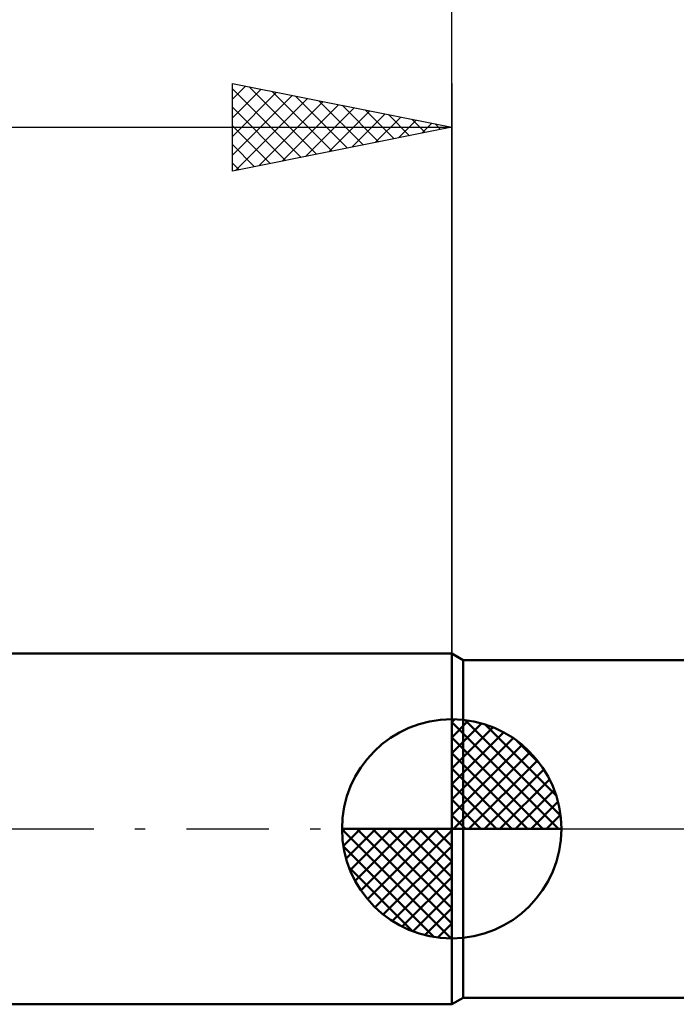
# Model space of a CAD drawing. Header units: millimetres. Extents: x -53 to 77, y -38 to 41.
# Tile 3 of 8: x -10 to 5, y -4 to 18. Entities that reach past the tile are written whole.
import ezdxf

# ---------------------------------------------------------------- set-up
doc = ezdxf.new("R2010")
doc.units = ezdxf.units.MM
doc.header["$LTSCALE"] = 4.7
doc.linetypes.add('LONGDASH_DASH', pattern=[0.85, 0.4, -0.2, 0.05, -0.2])
for name, color, linetype in [('1', 4, 'CONTINUOUS'), ('2', 7, 'CONTINUOUS'), ('4', 2, 'LONGDASH_DASH'), ('NOCUT', 7, 'CONTINUOUS'), ('SK1', 4, 'CONTINUOUS'), ('SK2', 7, 'CONTINUOUS'), ('SK4', 2, 'LONGDASH_DASH')]:
    doc.layers.add(name, color=color, linetype=linetype)

msp = doc.modelspace()

# ---------------------------------------------------------------- linework, layer by layer
at = {"layer": '1', "color": 4, "linetype": 'CONTINUOUS', "lineweight": 50}
for p, q in [((0.26, 3.85), (0, 4)), ((0, -4), (0, 4)), ((0.26, 3.85), (5.595, 3.85)), ((0.26, -3.85), (0.26, 3.85)), ((0, -4), (0.26, -3.85)), ((0.26, -3.85), (5.595, -3.85))]:
    msp.add_line(p, q, dxfattribs=at)
at = {"layer": '2', "color": 7, "linetype": 'CONTINUOUS', "lineweight": 25}
msp.add_line((0, 0), (0, 27), dxfattribs=at)
at = {"layer": '4', "color": 2, "linetype": 'LONGDASH_DASH', "lineweight": 25}
msp.add_line((0, 0), (27, 0), dxfattribs=at)
at = {"layer": 'NOCUT', "color": 7, "linetype": 'CONTINUOUS', "lineweight": 25}
for p, q in [((0.26, 3.85), (0, 4)), ((0, 4), (0, 0)), ((8, 3.85), (0.26, 3.85)), ((0, 0), (27, 0))]:
    msp.add_line(p, q, dxfattribs=at)
at = {"layer": 'SK1', "color": 4, "linetype": 'CONTINUOUS', "lineweight": 50}
for p, q in [((0, 4), (-35.2, 4)), ((0, 0), (0, 2.5)), ((0, 2.435), (0.063, 2.498)), ((0.308, 2.481), (2.481, 0.308)), ((0, 2.081), (0.387, 2.469)), ((0, 2.435), (2.435, 0)), ((0, 1.728), (0.677, 2.405)), ((0, 1.374), (0.941, 2.315)), ((0.761, 2.381), (2.381, 0.761)), ((0, 1.021), (1.182, 2.202)), ((0, 2.081), (2.081, 0)), ((0, 0.667), (1.401, 2.069)), ((0, 0.314), (1.604, 1.917)), ((1.486, 2.01), (2.01, 1.486)), ((0, 1.728), (1.728, 0)), ((0.04, 0), (1.787, 1.747)), ((0, 1.374), (1.374, 0)), ((0.393, 0), (1.953, 1.559)), ((0.747, 0), (2.101, 1.354)), ((1.101, 0), (2.229, 1.129)), ((0, 1.021), (1.021, 0)), ((1.454, 0), (2.338, 0.884)), ((0, 0.667), (0.667, 0)), ((1.808, 0), (2.423, 0.615)), ((0, 0.314), (0.314, 0)), ((2.161, 0), (2.479, 0.318)), ((0, 0), (-2.5, 0)), ((-2.498, -0.063), (-2.435, 0)), ((-2.469, -0.387), (-2.081, 0)), ((-2.405, -0.677), (-1.728, 0)), ((-2.315, -0.941), (-1.374, 0)), ((-2.202, -1.182), (-1.021, 0)), ((-2.161, 0), (0, -2.161)), ((-2.069, -1.401), (-0.667, 0)), ((-1.917, -1.604), (-0.314, 0)), ((-1.808, 0), (0, -1.808)), ((-1.454, 0), (0, -1.454)), ((-1.101, 0), (0, -1.101)), ((-0.747, 0), (0, -0.747)), ((-0.393, 0), (0, -0.393)), ((-0.04, 0), (0, -0.04)), ((0, 0), (2.5, 0)), ((0, -2.5), (0, 0)), ((-2.5, -0.015), (-0.015, -2.5)), ((-1.747, -1.787), (0, -0.04)), ((-2.466, -0.402), (-0.402, -2.466)), ((-1.559, -1.953), (0, -0.393)), ((-2.337, -0.884), (-0.884, -2.337)), ((-1.354, -2.101), (0, -0.747)), ((-1.129, -2.229), (0, -1.101)), ((-0.884, -2.338), (0, -1.454)), ((-0.615, -2.423), (0, -1.808)), ((-0.318, -2.479), (0, -2.161)), ((-35.2, -4), (0, -4))]:
    msp.add_line(p, q, dxfattribs=at)
for start, end in [(90, 180), (0, 90), (180, 270), (270, 0)]:
    msp.add_arc((0, 0), 2.5, start, end, dxfattribs=at)
at = {"layer": 'SK2', "color": 7, "linetype": 'CONTINUOUS', "lineweight": 25}
for p, q in [((-5, 15), (-5, 17)), ((-5, 17), (0, 16)), ((-5, 16.637), (-4.698, 16.94)), ((-5, 16.879), (-3.434, 15.313)), ((-5, 16.213), (-4.344, 16.869)), ((-4.62, 16.924), (-3.08, 15.384)), ((0, 17), (0, 4)), ((-5, 15.789), (-3.991, 16.798)), ((-5, 15.365), (-3.637, 16.727)), ((-4.926, 15.015), (-3.284, 16.657)), ((-4.09, 16.818), (-2.727, 15.455)), ((-3.56, 16.712), (-2.373, 15.525)), ((-5, 16.455), (-3.787, 15.243)), ((-4.395, 15.121), (-2.93, 16.586)), ((-3.865, 15.227), (-2.577, 16.515)), ((-3.335, 15.333), (-2.223, 16.445)), ((-3.029, 16.606), (-2.02, 15.596)), ((-2.499, 16.5), (-1.666, 15.667)), ((-1.969, 16.394), (-1.313, 15.737)), ((-2.804, 15.439), (-1.869, 16.374)), ((-2.274, 15.545), (-1.516, 16.303)), ((-1.744, 15.651), (-1.162, 16.232)), ((-1.438, 16.288), (-0.959, 15.808)), ((-0.908, 16.182), (-0.605, 15.879)), ((-36, 16), (0, 16)), ((-5, 16.031), (-4.141, 15.172)), ((0, 16), (-5, 15)), ((-1.213, 15.757), (-0.809, 16.162)), ((-0.683, 15.863), (-0.455, 16.091)), ((-0.378, 16.076), (-0.252, 15.95)), ((-0.153, 15.969), (-0.102, 16.02)), ((-5, 15.607), (-4.494, 15.101)), ((-5, 15.182), (-4.848, 15.03))]:
    msp.add_line(p, q, dxfattribs=at)
at = {"layer": 'SK4', "color": 2, "linetype": 'LONGDASH_DASH', "lineweight": 25}
msp.add_line((-42, 0), (33, 0), dxfattribs=at)

doc.saveas('drawing.dxf')
